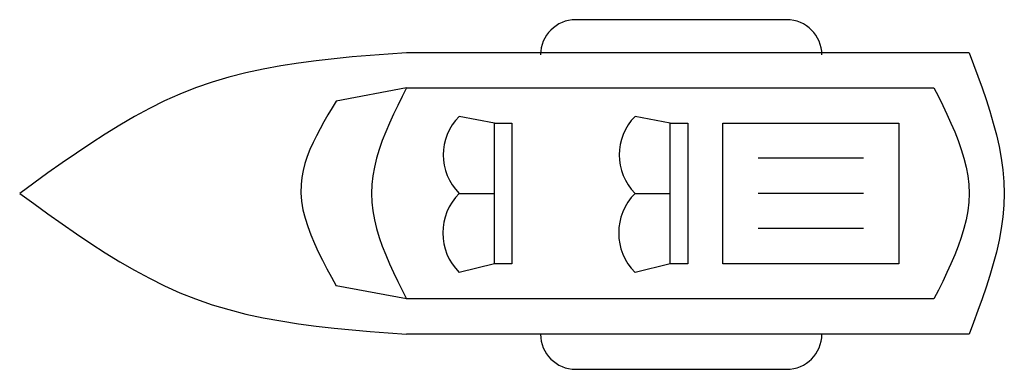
# Model space of a CAD drawing. Extents: x -2.47 to 1.52, y -0.72 to 0.7.
import ezdxf

# ---------------------------------------------------------------- set-up
doc = ezdxf.new("R2010")
doc.units = 0
doc.header["$MEASUREMENT"] = 0
doc.layers.add('AUTOS', color=1, linetype='CONTINUOUS')

msp = doc.modelspace()

# ---------------------------------------------------------------- linework, layer by layer
at = {"layer": 'AUTOS'}
for points in [[(0.6379, 0.6981), (-0.2158, 0.6981)], [(-0.9005, 0.5647), (-0.974, 0.5592), (-1.0474, 0.5535), (-1.1206, 0.5473), (-1.1935, 0.5402), (-1.266, 0.532), (-1.338, 0.5226), (-1.4094, 0.5115), (-1.4801, 0.4985), (-1.55, 0.4834), (-1.6191, 0.4658), (-1.6871, 0.4456), (-1.7541, 0.4224), (-1.8172, 0.3973), (-1.8793, 0.3694), (-1.9405, 0.339), (-2.0009, 0.3065), (-2.0606, 0.2719), (-2.1196, 0.2357), (-2.1781, 0.1979), (-2.2361, 0.1589), (-2.2938, 0.119), (-2.3512, 0.0783), (-2.4084, 0.0371), (-2.4655, -0.0044)], [(1.3759, 0.5647), (-0.9005, 0.5647)], [(1.3759, 0.5647), (1.3936, 0.5173), (1.4111, 0.4698), (1.4281, 0.4224), (1.4444, 0.375), (1.4597, 0.3276), (1.4737, 0.2801), (1.4863, 0.2327), (1.4971, 0.1853), (1.506, 0.1379), (1.5126, 0.0905), (1.5167, 0.043), (1.5182, -0.0044), (1.5167, -0.0518), (1.5126, -0.0992), (1.506, -0.1467), (1.4971, -0.1941), (1.4863, -0.2415), (1.4737, -0.2889), (1.4597, -0.3364), (1.4444, -0.3838), (1.4281, -0.4312), (1.4111, -0.4786), (1.3936, -0.5261), (1.3759, -0.5735)], [(-0.3581, 0.5558), (-0.3581, 0.5558)], [(0.7801, 0.5558), (0.7801, 0.5558)], [(-0.9005, 0.4224), (-1.185, 0.3691)], [(-0.9005, 0.4224), (-0.9182, 0.3869), (-0.9357, 0.3513), (-0.9527, 0.3157), (-0.969, 0.2801), (-0.9842, 0.2446), (-0.9983, 0.209), (-1.0108, 0.1734), (-1.0217, 0.1379), (-1.0305, 0.1023), (-1.0371, 0.0667), (-1.0413, 0.0312), (-1.0427, -0.0044), (-1.0413, -0.04), (-1.0371, -0.0755), (-1.0305, -0.1111), (-1.0217, -0.1467), (-1.0108, -0.1822), (-0.9983, -0.2178), (-0.9842, -0.2534), (-0.969, -0.2889), (-0.9527, -0.3245), (-0.9357, -0.3601), (-0.9182, -0.3957), (-0.9005, -0.4312)], [(-0.9005, 0.4224), (1.2336, 0.4224)], [(1.2336, 0.4224), (1.2514, 0.3869), (1.2689, 0.3513), (1.2859, 0.3157), (1.3021, 0.2801), (1.3174, 0.2446), (1.3314, 0.209), (1.344, 0.1734), (1.3548, 0.1379), (1.3637, 0.1023), (1.3703, 0.0667), (1.3745, 0.0312), (1.3759, -0.0044), (1.3745, -0.04), (1.3703, -0.0755), (1.3637, -0.1111), (1.3548, -0.1467), (1.344, -0.1822), (1.3314, -0.2178), (1.3174, -0.2534), (1.3021, -0.2889), (1.2859, -0.3245), (1.2689, -0.3601), (1.2514, -0.3957), (1.2336, -0.4312)], [(-1.185, 0.3691), (-1.2019, 0.3411), (-1.2185, 0.3131), (-1.2347, 0.285), (-1.2503, 0.257), (-1.265, 0.2289), (-1.2787, 0.2008), (-1.2912, 0.1727), (-1.3022, 0.1445), (-1.3115, 0.1163), (-1.3189, 0.088), (-1.3243, 0.0596), (-1.3273, 0.0312), (-1.3277, -0.0025), (-1.325, -0.0363), (-1.3193, -0.0702), (-1.311, -0.1042), (-1.3003, -0.1382), (-1.2877, -0.1723), (-1.2732, -0.2065), (-1.2573, -0.2407), (-1.2403, -0.275), (-1.2223, -0.3093), (-1.2038, -0.3436), (-1.185, -0.3779)], [(-0.5448, 0.2801), (-0.6871, 0.3068)], [(-0.4737, 0.2801), (-0.4737, -0.2889), (-0.5448, -0.2889), (-0.5448, 0.2801), (-0.4737, 0.2801)], [(0.1666, 0.2801), (0.0243, 0.3068)], [(0.2377, 0.2801), (0.2377, -0.2889), (0.1666, -0.2889), (0.1666, 0.2801), (0.2377, 0.2801)], [(1.0914, 0.2801), (1.0914, -0.2889), (0.38, -0.2889), (0.38, 0.2801), (1.0914, 0.2801)], [(0.9491, 0.1379), (0.5223, 0.1379)], [(-2.4655, -0.0044), (-2.4084, -0.0458), (-2.3512, -0.0871), (-2.2938, -0.1278), (-2.2361, -0.1677), (-2.1781, -0.2067), (-2.1196, -0.2445), (-2.0606, -0.2807), (-2.0009, -0.3153), (-1.9405, -0.3478), (-1.8793, -0.3782), (-1.8172, -0.4061), (-1.7541, -0.4312), (-1.6871, -0.4544), (-1.6191, -0.4746), (-1.55, -0.4922), (-1.4801, -0.5073), (-1.4094, -0.5203), (-1.338, -0.5314), (-1.266, -0.5408), (-1.1935, -0.549), (-1.1206, -0.5561), (-1.0474, -0.5623), (-0.974, -0.568), (-0.9005, -0.5735)], [(-0.6871, -0.0044), (-0.5448, -0.0044)], [(0.0243, -0.0044), (0.1666, -0.0044)], [(0.9491, -0.0044), (0.5223, -0.0044)], [(0.9491, -0.1467), (0.5223, -0.1467)], [(-0.5448, -0.2889), (-0.6871, -0.3245)], [(0.1666, -0.2889), (0.0243, -0.3245)], [(-0.9005, -0.4312), (-1.185, -0.3779)], [(1.2336, -0.4312), (-0.9005, -0.4312)], [(1.3759, -0.5735), (-0.9005, -0.5735)], [(-0.3581, -0.5735), (-0.3581, -0.5735)], [(0.7801, -0.5735), (0.7801, -0.5735)], [(-0.2158, -0.7158), (0.6379, -0.7158)]]:
    msp.add_lwpolyline(points, dxfattribs=at)
for centre, radius, start, end in [((-0.2158, 0.5558), 0.1423, 90, 180), ((0.6379, 0.5558), 0.1423, 0, 90), ((-0.5314, 0.1512), 0.2201, 135, 225), ((0.1799, 0.1512), 0.2201, 135, 225), ((-0.527, -0.1645), 0.2264, 135, 225), ((0.1844, -0.1645), 0.2264, 135, 225), ((-0.2158, -0.5735), 0.1423, 180, 270), ((0.6379, -0.5735), 0.1423, 270, 0)]:
    msp.add_arc(centre, radius, start, end, dxfattribs=at)

doc.saveas('drawing.dxf')
